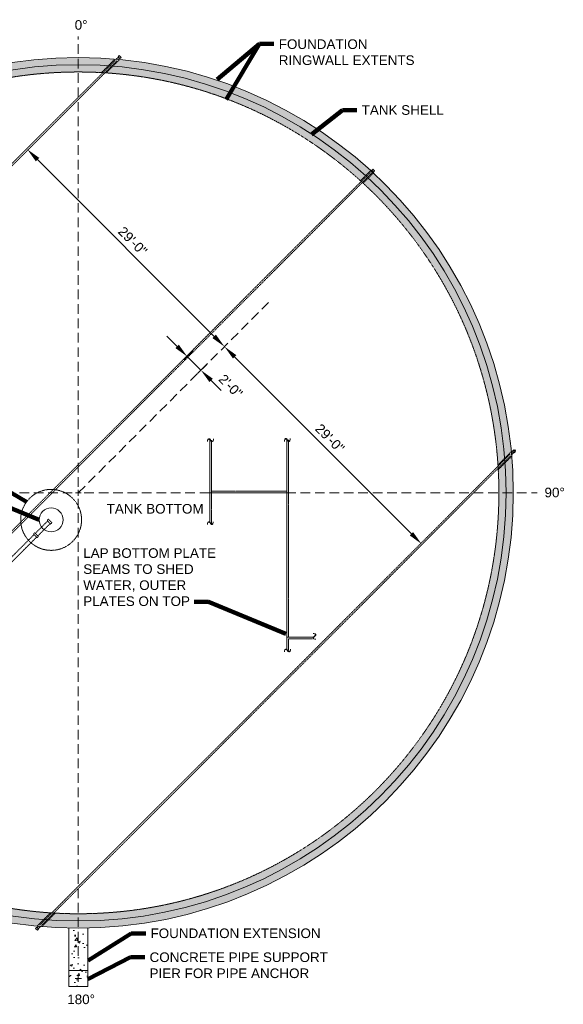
# Model space of a CAD drawing. Header units: inches. Extents: x -1262 to 1523, y -1322 to 722.
# Tile 4 of 4: x 845 to 1523, y -506 to 722. Entities that reach past the tile are written whole.
import ezdxf

# ---------------------------------------------------------------- set-up
doc = ezdxf.new("R2010")
doc.units = ezdxf.units.IN
doc.header["$MEASUREMENT"] = 0
for name, pattern in [('( Dashed )', [9, 6, -3]), ('DASHED', [0.23622, 0.15748, -0.07874]), ('HIDDEN', [0.19685, 0.15748, -0.03937])]:
    doc.linetypes.add(name, pattern=pattern)
doc.layers.get('DefPoints').update_dxf_attribs({"lineweight": 0})
for name, color, linetype, lineweight in [('G-ANNO-DIMS', 2, 'Continuous', 0), ('G-ANNO-MASK', 1, 'Continuous', 0), ('G-ANNO-NOTE', 4, 'Continuous', 30), ('G-ANNO-PATT', 250, 'Continuous', 0), ('G-GRID-COOR', 2, 'Continuous', 13), ('M-DETL-LGHT', 3, 'Continuous', 0), ('M-DETL-MEDM', 5, 'Continuous', 0), ('M-DETL-MLGT', 2, 'Continuous', 0)]:
    doc.layers.add(name, color=color, linetype=linetype, lineweight=lineweight)
doc.styles.add("AEC_AC_11ArchDims-CC_1-8_1'", font='arial.ttf', dxfattribs={"height": 12})
doc.styles.add("AEC_AC_50Text-LeftTop_1-8_1'", font='arial.ttf', dxfattribs={"height": 12})
doc.styles.add('ROMANS', font='romans.shx', dxfattribs={"width": 0.8, "height": 0.125})
doc.dimstyles.new("AEC_AC_11_Arch-Dims_1-8_1'", dxfattribs={"dimtxt": 12, "dimasz": 18, "dimexe": 6, "dimexo": 6, "dimgap": 6, "dimtad": 1, "dimdec": 4, "dimzin": 15, "dimdsep": 46, "dimlunit": 4, "dimtxsty": "AEC_AC_11ArchDims-CC_1-8_1'", "dimcen": 0.09, "dimclrd": 256, "dimclre": 256, "dimazin": 2, "dimtfac": 0.7, "dimtdec": 4, "dimtix": 1, "dimtmove": 1, "dimatfit": 3, "dimfxl": 1, "dimfrac": 1, "dimtolj": 1, "dimtzin": 15, "dimlwd": 30, "dimlwe": 30, "dimarcsym": 0})
doc.dimstyles.new("AEC_AC_50_Notes_1-8_1'", dxfattribs={"dimtxt": 12, "dimasz": 18, "dimexe": 6, "dimexo": 6, "dimgap": 6, "dimtad": 1, "dimjust": 1, "dimdec": 3, "dimzin": 15, "dimdsep": 46, "dimlunit": 5, "dimtxsty": "AEC_AC_50Text-LeftTop_1-8_1'", "dimcen": 0.09, "dimclrd": 256, "dimclre": 256, "dimazin": 2, "dimtfac": 0.7, "dimtdec": 3, "dimtmove": 1, "dimatfit": 1, "dimfxl": 1, "dimfrac": 1, "dimtolj": 1, "dimtzin": 15, "dimlwd": 30, "dimlwe": 30, "dimarcsym": 0})

# ---------------------------------------------------------------- blocks, each defined once
blk = doc.blocks.new('*D35')
at = {"layer": 'DefPoints', "color": 0, "transparency": 16777216}
for p in [(854.1, 560.4), (1100.2, 314.3), (1100.2, 314.3)]:
    blk.add_point(p, dxfattribs=at)
at = {"layer": 'G-ANNO-DIMS', "lineweight": 30, "transparency": 16777216}
blk.add_line((866.8, 547.7), (1087.5, 327), dxfattribs=at)
at = {"layer": 'G-ANNO-DIMS', "transparency": 16777216}
for points in [[(869, 549.8), (864.7, 545.5), (854.1, 560.4)], [(1089.6, 329.2), (1085.3, 324.9), (1100.2, 314.3)]]:
    blk.add_solid(points, dxfattribs=at)
at = {"layer": 'G-ANNO-DIMS', "color": 0, "lineweight": 30, "transparency": 16777216, "insert": (985.7, 445.9), "char_height": 12, "attachment_point": 5, "rotation": 315.0003, "style": "AEC_AC_11ArchDims-CC_1-8_1'"}
blk.add_mtext('\\A1;29\'-0"', dxfattribs=at)
blk = doc.blocks.new('*D36')
at = {"layer": 'DefPoints', "color": 0, "transparency": 16777216}
for p in [(1100.2, 314.3), (1346.2, 68.2), (1346.2, 68.2)]:
    blk.add_point(p, dxfattribs=at)
at = {"layer": 'G-ANNO-DIMS', "lineweight": 30, "transparency": 16777216}
blk.add_line((1112.9, 301.6), (1333.5, 81), dxfattribs=at)
at = {"layer": 'G-ANNO-DIMS', "transparency": 16777216}
for points in [[(1115, 303.7), (1110.8, 299.5), (1100.2, 314.3)], [(1335.6, 83.1), (1331.4, 78.9), (1346.2, 68.2)]]:
    blk.add_solid(points, dxfattribs=at)
at = {"layer": 'G-ANNO-DIMS', "color": 0, "lineweight": 30, "transparency": 16777216, "insert": (1231.8, 199.9), "char_height": 12, "attachment_point": 5, "rotation": 315.0003, "style": "AEC_AC_11ArchDims-CC_1-8_1'"}
blk.add_mtext('\\A1;29\'-0"', dxfattribs=at)
blk = doc.blocks.new('*D37')
at = {"layer": 'DefPoints', "color": 0, "transparency": 16777216}
for p in [(1065.4, 313.5), (1082.3, 296.5), (1070.8, 284.9)]:
    blk.add_point(p, dxfattribs=at)
at = {"layer": 'G-ANNO-DIMS', "lineweight": 30, "transparency": 16777216}
for p, q in [((1041.1, 314.6), (1028.4, 327.4)), ((1061.1, 309.2), (1049.6, 297.7)), ((1053.8, 301.9), (1070.8, 284.9)), ((1078.1, 292.2), (1066.6, 280.7)), ((1083.5, 272.2), (1096.3, 259.5))]:
    blk.add_line(p, q, dxfattribs=at)
at = {"layer": 'G-ANNO-DIMS', "transparency": 16777216}
for points in [[(1043.2, 316.8), (1039, 312.5), (1053.8, 301.9)], [(1085.7, 274.3), (1081.4, 270.1), (1070.8, 284.9)]]:
    blk.add_solid(points, dxfattribs=at)
at = {"layer": 'G-ANNO-DIMS', "color": 0, "lineweight": 30, "transparency": 16777216, "insert": (1107.9, 265), "char_height": 12, "attachment_point": 5, "rotation": 315.0003, "style": "AEC_AC_11ArchDims-CC_1-8_1'"}
blk.add_mtext('\\A1;2\'-0"', dxfattribs=at)

msp = doc.modelspace()

# ---------------------------------------------------------------- hatches: boundary and pattern name
at = {"layer": 'G-ANNO-PATT', "lineweight": 13}
h = msp.add_hatch(dxfattribs=at)
h.set_pattern_fill('AR-CONC', color=256, style=0, pattern_type=2)
h.set_pattern_definition([(50, (496.608, -197.035), (28.6904, -2.5101), [3, -33]), (355, (496.608, -197.035), (-5.55005, 30.0877), [2.4, -26.4]), (100.4514, (498.998, -197.244), (23.14035, 27.5776), [2.5496, -28.0457]), (46.1842, (496.608, -189.035), (42.6897, -6.6208), [4.5, -49.5]), (96.6356, (500.165, -189.586), (37.3865, 38.9647), [3.8244, -42.0685]), (351.184, (496.608, -189.035), (37.3865, 38.9647), [3.6, -39.6]), (21, (500.608, -191.035), (23.8763, -16.10476), [3, -33]), (326, (500.608, -191.035), (9.7326, 29.006), [2.4, -26.4]), (71.4514, (502.597, -192.377), (33.6089, 12.90125), [2.5496, -28.0457]), (37.5, (496.608, -197.035), (0.486394, 13.315754), [0, -26.08, 0, -26.8, 0, -26.5]), (7.5, (496.608, -197.035), (10.52278, 15.77647), [0, -15.28, 0, -25.48, 0, -10.1]), (327.5, (487.688, -197.035), (21.3529, -0.902195), [0, -10, 0, -31.2, 0, -41.4]), (317.5, (483.688, -197.035), (23.32745, 4.0042), [0, -13, 0, -20.72, 0, -29.4])])
edge = h.paths.add_edge_path()
edge.add_arc((917.76278, 131.89791), 543, 0, 360)
edge = h.paths.add_edge_path(flags=16)
edge.add_arc((917.76278, 131.89791), 525, 0, 360)
h = msp.add_hatch(dxfattribs=at)
h.set_pattern_fill('AR-CONC', color=256, style=0, pattern_type=2)
h.set_pattern_definition([(50, (913.253, -434.336), (28.69, -2.51), [3, -33]), (355, (913.253, -434.336), (-5.55, 30.088), [2.4, -26.4]), (100.45, (915.644, -434.545), (23.14, 27.578), [2.55, -28.046]), (46.18, (913.253, -426.336), (42.69, -6.62), [4.5, -49.5]), (96.64, (916.81, -426.887), (37.386, 38.965), [3.824, -42.069]), (351.18, (913.253, -426.336), (37.386, 38.965), [3.6, -39.6]), (21, (917.253, -428.336), (23.876, -16.105), [3, -33]), (326, (917.253, -428.336), (9.733, 29.006), [2.4, -26.4]), (71.45, (919.243, -429.678), (33.609, 12.901), [2.55, -28.046]), (37.5, (913.253, -434.336), (0.4864, 13.3158), [0, -26.08, 0, -26.8, 0, -26.5]), (7.5, (913.253, -434.336), (10.523, 15.7765), [0, -15.28, 0, -25.48, 0, -10.1]), (327.5, (904.333, -434.336), (21.353, -0.9022), [0, -10, 0, -31.2, 0, -41.4]), (317.5, (900.333, -434.336), (23.3274, 4.004), [0, -13, 0, -20.72, 0, -29.4])])
h.paths.add_polyline_path([(929.76278, -410.96947, -0.0110510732), (905.76278, -410.96947), (905.76278, -463.96947), (929.76278, -463.96947)])
h = msp.add_hatch(dxfattribs=at)
h.set_pattern_fill('AR-CONC', color=256, style=0, pattern_type=2)
h.set_pattern_definition([(50, (916.94, -469.992), (28.69, -2.51), [3, -33]), (355, (916.94, -469.992), (-5.55, 30.088), [2.4, -26.4]), (100.45, (919.33, -470.202), (23.14, 27.578), [2.55, -28.046]), (46.18, (916.94, -461.992), (42.69, -6.62), [4.5, -49.5]), (96.64, (920.498, -462.544), (37.386, 38.965), [3.824, -42.069]), (351.18, (916.94, -461.992), (37.386, 38.965), [3.6, -39.6]), (21, (920.94, -463.992), (23.876, -16.105), [3, -33]), (326, (920.94, -463.992), (9.733, 29.006), [2.4, -26.4]), (71.45, (922.93, -465.334), (33.61, 12.9), [2.55, -28.046]), (37.5, (916.94, -469.992), (0.4864, 13.316), [0, -26.08, 0, -26.8, 0, -26.5]), (7.5, (916.94, -469.992), (10.523, 15.776), [0, -15.28, 0, -25.48, 0, -10.1]), (327.5, (908.02, -469.992), (21.353, -0.902), [0, -10, 0, -31.2, 0, -41.4]), (317.5, (904.02, -469.992), (23.327, 4.004), [0, -13, 0, -20.72, 0, -29.4])])
h.paths.add_polyline_path([(905.76278, -483.96947), (929.76278, -483.96947), (929.76278, -463.96947), (905.76278, -463.96947)])

# ---------------------------------------------------------------- linework, layer by layer
at = {"layer": 'G-GRID-COOR', "linetype": '( Dashed )', "ltscale": 2}
for p, q in [((917.76278, 139.4109, 0.00394), (917.76278, 701.18147, 0.00394)), ((917.76278, 131.89791, 0.00394), (1157.18149, 371.3194, 0.00394)), ((910.24979, 131.89791, 0.00394), (328.48471, 131.89791, 0.00394)), ((917.76278, 124.38492, 0.00394), (917.76278, -449.39427, 0.00394)), ((925.27577, 131.89791, 0.00394), (1490.40522, 131.89791, 0.00394))]:
    msp.add_line(p, q, dxfattribs=at)
at = {"layer": 'G-GRID-COOR', "linetype": 'Continuous', "ltscale": 2}
for p, q in [((917.76278, 128.20698, 0.00394), (917.76278, 135.58885, 0.00394)), ((917.76278, 128.20698, 0.00394), (917.76278, 135.58885, 0.00394)), ((914.07184, 131.89791, 0.00394), (921.45371, 131.89791, 0.00394)), ((914.07184, 131.89791, 0.00394), (921.45371, 131.89791, 0.00394)), ((921.76278, -473.96947, 0.00394), (913.76278, -473.96947, 0.00394)), ((917.76278, -477.96947, 0.00394), (917.76278, -469.96947, 0.00394))]:
    msp.add_line(p, q, dxfattribs=at)
at = {"layer": 'M-DETL-LGHT'}
for p, q in [((967.88646, 675.56891, 0.00394), (965.14431, 672.82673, 0.00394)), ((968.89263, 677.40962, 0.00394), (967.46919, 675.98618, 0.00394)), ((967.46919, 675.98618, 0.00394), (969.71346, 673.7419, 0.00394)), ((968.89263, 677.40962, 0.00394), (971.13691, 675.16535, 0.00394)), ((969.30067, 674.1547, 0.00394), (967.73916, 672.59317, 0.00394)), ((971.13691, 675.16535, 0.00394), (969.71346, 673.7419, 0.00394)), ((1284.68027, 535.05676, 0.00394), (1283.96251, 534.33899, 0.00394)), ((1283.96251, 534.33899, 0.00394), (1286.20678, 532.09472, 0.00394)), ((1285.38595, 535.76244, 0.00394), (1284.68027, 535.05676, 0.00394)), ((1285.38595, 535.76244, 0.00394), (1287.63023, 533.51816, 0.00394)), ((1287.01774, 532.90567, 0.00394), (1286.20678, 532.09472, 0.00394)), ((1287.63023, 533.51816, 0.00394), (1287.01774, 532.90567, 0.00394)), ((1461.02784, 185.29623, 0.00394), (1459.60445, 183.87272, 0.00394)), ((1463.27221, 183.05205, 0.00394), (1461.02784, 185.29623, 0.00394)), ((1461.82056, 185.64015, 0.00394), (1461.25235, 185.07189, 0.00394)), ((1463.61614, 183.84489, 0.00394), (1461.82072, 185.64015, 0.00394)), ((1462.84753, 185.54494, 0.00394), (1462.3818, 185.07917, 0.00394)), ((1463.52084, 184.87169, 0.00394), (1462.84753, 185.54494, 0.00394)), ((1463.52084, 184.87169, 0.00394), (1463.05511, 184.40592, 0.00394)), ((1460.01727, 183.45994, 0.00394), (1458.45581, 181.89836, 0.00394)), ((1461.43154, 182.04579, 0.00394), (1458.68949, 179.30352, 0.00394)), ((1461.84883, 181.62854, 0.00394), (1459.60445, 183.87272, 0.00394)), ((1463.27221, 183.05205, 0.00394), (1461.84883, 181.62854, 0.00394)), ((1463.61614, 183.84489, 0.00394), (1463.04785, 183.27655, 0.00394)), ((864.40756, -411.37138, 0.00394), (865.83096, -409.94789, 0.00394)), ((866.65192, -413.61558, 0.00394), (864.40756, -411.37138, 0.00394)), ((868.07531, -412.19208, 0.00394), (865.83096, -409.94789, 0.00394)), ((867.8053, -408.79909, 0.00394), (866.24381, -410.36071, 0.00394)), ((866.65192, -413.61558, 0.00394), (868.07531, -412.19208, 0.00394)), ((870.40016, -409.03257, 0.00394), (867.65807, -411.77487, 0.00394)), ((905.76278, -410.96947, 0.00394), (905.76278, -483.96947, 0.00394)), ((929.76278, -410.96947, 0.00394), (929.76278, -483.96947, 0.00394)), ((905.76278, -463.96947, 0.00394), (929.76278, -463.96947, 0.00394)), ((905.76278, -483.96947, 0.00394), (929.76278, -483.96947, 0.00394))]:
    msp.add_line(p, q, dxfattribs=at)
for centre, radius in [((917.76278, 131.89791, 0.00394), 543), ((883.83685, 98.1959, 0.00394), 15)]:
    msp.add_circle(centre, radius, dxfattribs=at)
at = {"layer": 'M-DETL-LGHT', "linetype": 'DASHED'}
msp.add_circle((917.76278, 131.89791, 0.00394), 525, dxfattribs=at)
at = {"layer": 'M-DETL-LGHT', "linetype": 'HIDDEN'}
msp.add_circle((883.83685, 98.1959, 0.00394), 38, dxfattribs=at)
at = {"layer": 'M-DETL-MEDM'}
msp.add_circle((917.76278, 131.89791, 0.00394), 534, dxfattribs=at)
at = {"layer": 'M-DETL-MLGT', "linetype": 'HIDDEN'}
for p, q in [((963.38636, 671.06876, 0.00394), (378.40151, 86.07833, 0.00394)), ((965.88665, 670.74065, 0.00394), (378.80047, 83.64886, 0.00394)), ((946.65343, 656.10239, 0.00394), (963.51778, 672.96674, 0.00394)), ((952.65232, 655.73732, 0.00394), (969.35626, 672.44126, 0.00394)), ((1284.41171, 533.8898, 0.00394), (515.40088, -235.12837, 0.00394)), ((1285.82592, 532.47559, 0.00394), (516.81511, -236.54257, 0.00394)), ((1269.97507, 521.21976, 0.00394), (1282.7184, 533.96308, 0.00394)), ((1273.30261, 518.18333, 0.00394), (1286.0411, 530.92182, 0.00394)), ((1456.76944, 180.21186, 0.00394), (869.46177, -407.14249, 0.00394)), ((1457.09999, 177.7139, 0.00394), (871.91453, -407.51807, 0.00394)), ((1441.60063, 166.81077, 0.00394), (1458.30383, 183.51546, 0.00394)), ((1441.96596, 160.81189, 0.00394), (1458.82957, 177.677, 0.00394)), ((1177.95301, 133.89791, 0.00394), (1083.95301, 133.89791, 0.00394)), ((880.33222, 99.06406, 0.00394), (878.77968, 97.51144, 0.00394)), ((884.92775, 94.46721, 0.00394), (880.33222, 99.06406, 0.00394)), ((879.48481, 96.80611, 0.00394), (864.0674, 81.38784, 0.00394)), ((882.66633, 93.62367, 0.00394), (867.24893, 78.2054, 0.00394)), ((883.37522, 92.91458, 0.00394), (878.77968, 97.51144, 0.00394)), ((884.92775, 94.46721, 0.00394), (883.37522, 92.91458, 0.00394)), ((862.51487, 79.83522, 0.00394), (516.01538, -266.68372, 0.00394)), ((865.69639, 76.65278, 0.00394), (518.2032, -270.85992, 0.00394)), ((863.3604, 82.09505, 0.00394), (861.80786, 80.54243, 0.00394)), ((866.40339, 75.94557, 0.00394), (861.80786, 80.54243, 0.00394)), ((867.95593, 77.4982, 0.00394), (863.3604, 82.09505, 0.00394)), ((867.95593, 77.4982, 0.00394), (866.40339, 75.94557, 0.00394)), ((1179.95301, -50.10209, 0.00394), (1210.03924, -50.10209, 0.00394)), ((882.89148, -391.94271, 0.00394), (866.18812, -408.64724, 0.00394)), ((888.89038, -392.30757, 0.00394), (872.02661, -409.17251, 0.00394))]:
    msp.add_line(p, q, dxfattribs=at)
at = {"layer": 'M-DETL-MLGT'}
for p, q in [((1177.95301, 131.89791, 0.00394), (1081.95301, 131.89791, 0.00394)), ((1177.95301, -48.10209, 0.00394), (1210.38156, -48.10209, 0.00394))]:
    msp.add_line(p, q, dxfattribs=at)
at = {"layer": 'M-DETL-MLGT', "elevation": 0.00394, "flags": 128}
for points in [[(1081.95301, 199.54118), (1081.95301, 95.97622)], [(1177.95301, 199.70088), (1177.95301, -62.69258)]]:
    msp.add_lwpolyline(points, dxfattribs=at)
at = {"layer": 'M-DETL-MLGT', "linetype": 'HIDDEN', "elevation": 0.00394}
for points in [[(1083.95301, 197.71009), (1083.95301, 94.23948)], [(1179.95301, 197.9257), (1179.95301, -48.10209)], [(1179.95301, -50.10209), (1179.95301, -64.5057)]]:
    msp.add_lwpolyline(points, dxfattribs=at)

# ---------------------------------------------------------------- texts
at = {"layer": 'G-ANNO-MASK', "char_height": 12, "width": 19.6535412, "attachment_point": 5, "style": 'ROMANS'}
for insert in [(1082.88899, 198.39023, 0.00394), (1178.68955, 198.7398, 0.00394), (1082.57683, 95.08512, 0.00394), (1178.83248, -63.81153, 0.00394)]:
    msp.add_mtext('\\H1x;\\W0.8;~', dxfattribs=dict(at, insert=insert))
at = {"layer": 'G-ANNO-MASK', "insert": (1211.60713, -47.07897, 0.00394), "char_height": 12, "width": 19.6535412, "attachment_point": 5, "rotation": 90, "style": 'ROMANS'}
msp.add_mtext('\\H1x;\\W0.8;~', dxfattribs=at)
at = {"layer": 'G-ANNO-NOTE', "char_height": 12, "style": "AEC_AC_50Text-LeftTop_1-8_1'"}
for s, insert, attachment_point in [('0°', (913.28127, 721.59442), 1), ('TANK SHELL', (1271.4941, 609.37274), 4), ('90°', (1499.7007, 138.3972), 1), ('TANK BOTTOM', (953.13508, 118.04108), 1), ('FOUNDATION EXTENSION', (1007.91106, -417.53352), 4), ('180°', (903.94417, -493.84691), 1)]:
    msp.add_mtext(s, dxfattribs=dict(at, insert=insert, attachment_point=attachment_point))
for s, insert, width, attachment_point in [('FOUNDATION RINGWALL EXTENTS', (1167.98624, 665.42791), 170.3948748, 7), ('LAP BOTTOM PLATE SEAMS TO SHED WATER, OUTER PLATES ON TOP', (923.92016, 62.80645, 0.00394), 174.5945122, 1), ('CONCRETE PIPE SUPPORT PIER FOR PIPE ANCHOR', (1006.72073, -473.50628, 0.00394), 243.7170654, 7)]:
    msp.add_mtext(s, dxfattribs=dict(at, insert=insert, width=width, attachment_point=attachment_point))

# ---------------------------------------------------------------- dimensions: what is measured, and where the dimension line sits
at = {"layer": 'G-ANNO-DIMS', "lineweight": 30}
for base, p1, p2, picture, middle in [((1100.17857, 314.31583, 0.00394), (854.11022, 560.3818, 0.00394), (1100.17857, 314.31583, 0.00394), '*D35', (985.71935, 445.92385, 0.00394)), ((1346.24693, 68.24985, 0.00394), (1100.17857, 314.31583, 0.00394), (1346.24693, 68.24985, 0.00394), '*D36', (1231.78771, 199.85788, 0.00394))]:
    dim = msp.add_linear_dim(base=base, p1=p1, p2=p2, angle=315.0002773, dimstyle="AEC_AC_11_Arch-Dims_1-8_1'", dxfattribs=at)
    dim.commit()
    dim.dimension.update_dxf_attribs({"geometry": picture, "text_midpoint": middle})
dim = msp.add_linear_dim(base=(1070.80125, 284.93787, 0.00394), p1=(1065.37332, 313.45118, 0.00394), p2=(1082.34397, 296.4807, 0.00394), angle=315.00027375, dimstyle="AEC_AC_11_Arch-Dims_1-8_1'", dxfattribs=at)
dim.commit()
dim.dimension.update_dxf_attribs({"geometry": '*D37', "text_midpoint": (1099.29369, 256.4457, 0.00394), "dimtype": 160})

# ---------------------------------------------------------------- leaders
at = {"layer": 'G-ANNO-NOTE', "lineweight": 30, "annotation_type": 0, "has_hookline": 1}
for points, hookline_direction, text_width in [([(1091.21738, 647.3892), (1143.98624, 691.84406), (1161.98624, 691.84406)], 0, 167.33697), ([(1209.00855, 578.81002), (1247.4941, 609.37274), (1265.4941, 609.37274)], 0, 101.4925), ([(618.01223, 319.87036), (666.61512, 280.72546), (684.61512, 280.72546)], 0, 169.52251), ([(853.26118, 120.75977, 0.00394), (757.78275, 176.75025, 0.00394), (739.78275, 176.75025, 0.00394)], 1, 84.51569), ([(868.83685, 98.1959, 0.00394), (762.56551, 141.87114, 0.00394), (744.56551, 141.87114, 0.00394)], 1, 173.04229), ([(1176.92957, -43.85568, 0.00394), (1080.42488, -4.03044, 0.00394), (1062.42488, -4.03044, 0.00394)], 1, 163.68622), ([(930.25128, -451.48743), (983.91106, -417.53352), (1001.91106, -417.53352)], 0, 209.60709), ([(929.76278, -474.69915, 0.00394), (982.72073, -447.09013, 0.00394), (1000.72073, -447.09013, 0.00394)], 0, 221.45157)]:
    msp.add_leader(points, dimstyle="AEC_AC_50_Notes_1-8_1'", override={"dimtad": 0, "dimclrd": 0, "dimlwd": 65534}, dxfattribs=dict(at, hookline_direction=hookline_direction, text_width=text_width))
at = {"layer": 'G-ANNO-NOTE', "lineweight": 30}
msp.add_leader([(1102.32661, 622.38334), (1143.98624, 691.84406)], dimstyle="AEC_AC_50_Notes_1-8_1'", override={"dimclrd": 0, "dimlwd": 65534}, dxfattribs=at)

doc.saveas('drawing.dxf')
